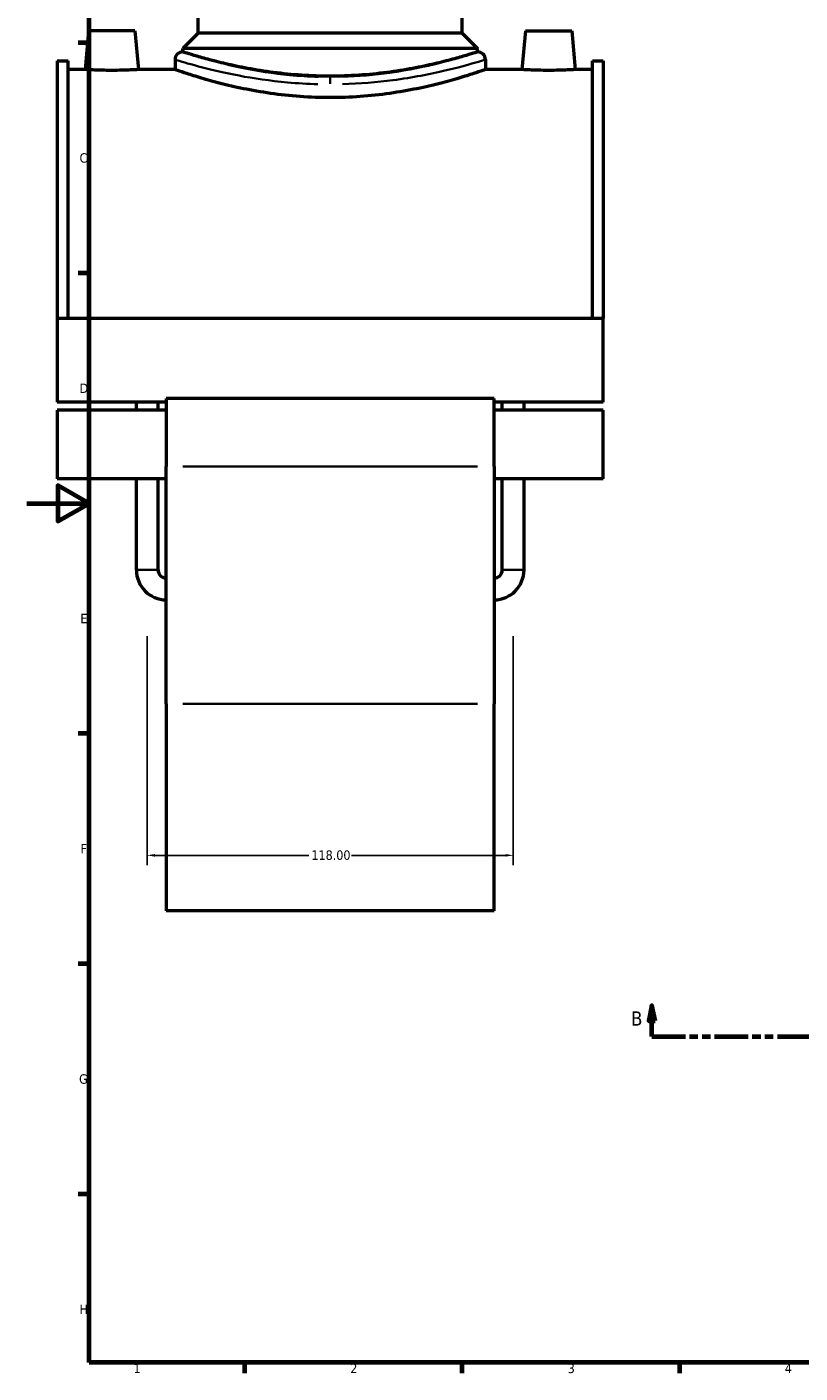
# Model space of a CAD drawing. Header units: millimetres. Extents: x 0 to 913, y -450 to 1040.
# Tile 2 of 6: x 0 to 249, y 17 to 451. Entities that reach past the tile are written whole.
import ezdxf

# ---------------------------------------------------------------- set-up
doc = ezdxf.new("R2010")
doc.units = ezdxf.units.MM
doc.linetypes.add('DOUBLE_DASH_CHAIN', pattern=[1.2403, 0.6614, -0.0827, 0.1654, -0.0827, 0.1654, -0.0827])
for name, color, linetype, lineweight in [('Border (ANSI)', 7, 'Continuous', 70), ('Dimension (ANSI)', 7, 'Continuous', 25), ('Section Line (ANSI)', 7, 'DOUBLE_DASH_CHAIN', 70), ('Visible (ANSI)', 7, 'Continuous', 50), ('Visible Narrow (ANSI)', 7, 'Continuous', 35)]:
    doc.layers.add(name, color=color, linetype=linetype, lineweight=lineweight)
doc.styles.add('Label Text (ANSI)', font='tahoma.ttf')
doc.styles.add('Note Text (ANSI)', font='tahoma.ttf')
doc.dimstyles.new('Default - mm (ANSI)', dxfattribs={"dimtxt": 3.048, "dimasz": 2.5, "dimexe": 3.175, "dimexo": 1.6002, "dimgap": 0.8, "dimtad": 0, "dimtoh": 1, "dimrnd": 1e-08, "dimzin": 4, "dimdsep": 46, "dimtxsty": 'Note Text (ANSI)', "dimcen": 0.09, "dimdle": 10, "dimclrd": 256, "dimclre": 256, "dimclrt": 230, "dimadec": 1, "dimazin": 1, "dimtfac": 1, "dimtofl": 0, "dimtmove": 0, "dimatfit": 3, "dimfxl": 1, "dimtolj": 1, "dimtzin": 4, "dimlwd": -1, "dimlwe": -1, "dimarcsym": 0})

# ---------------------------------------------------------------- blocks, each defined once
blk = doc.blocks.new('Borders Default Border')
at = {"layer": 'Border (ANSI)'}
for p, q in [((20, 445.5), (16.55, 445.5)), ((20, 371.25), (16.55, 371.25)), ((20, 222.75), (16.55, 222.75)), ((20, 148.5), (16.55, 148.5)), ((20, 74.25), (16.55, 74.25)), ((70.08, 20), (70.08, 16.55)), ((140.17, 20), (140.17, 16.55)), ((210.25, 20), (210.25, 16.55))]:
    blk.add_line(p, q, dxfattribs=at)
at = {"layer": 'Border (ANSI)', "flags": 128}
for points in [[(20, 20), (20, 574), (821, 574), (821, 20), (20, 20)], [(0, 297), (20, 297), (10, 302.77), (10, 291.23), (20, 297)]]:
    blk.add_lwpolyline(points, dxfattribs=at)
at = {"layer": 'Border (ANSI)', "color": 230, "true_color": 0xff0080, "char_height": 3.05, "attachment_point": 7, "style": 'Note Text (ANSI)'}
for s, insert in [('C', (16.95, 406.8)), ('D', (16.96, 332.6)), ('E', (17.21, 258.35)), ('F', (17.29, 184.1)), ('G', (16.81, 109.79)), ('H', (16.97, 35.6)), ('1', (34.35, 16.55)), ('2', (104.2, 16.55)), ('3', (174.26, 16.49)), ('4', (244.23, 16.55))]:
    blk.add_mtext(s, dxfattribs=dict(at, insert=insert))
blk = doc.blocks.new('2dTransSection0')
at = {"layer": 'Section Line (ANSI)', "linetype": 'Continuous'}
for p, q in [((201.39, 135.1), (200.39, 130.1)), ((201.39, 130.1), (201.39, 135.1)), ((202.39, 130.1), (201.39, 135.1)), ((575.98, 135.1), (574.98, 130.1)), ((575.98, 130.1), (575.98, 135.1)), ((576.98, 130.1), (575.98, 135.1)), ((200.39, 130.1), (202.39, 130.1)), ((201.39, 125.1), (201.39, 130.1)), ((574.98, 130.1), (576.98, 130.1)), ((575.98, 125.1), (575.98, 130.1)), ((201.39, 125.1), (212.01, 125.1)), ((565.36, 125.1), (575.98, 125.1))]:
    blk.add_line(p, q, dxfattribs=at)
at = {"layer": 'Section Line (ANSI)', "linetype": 'DOUBLE_DASH_CHAIN', "ltscale": 16.303146}
blk.add_line((201.39, 125.1), (575.98, 125.1), dxfattribs=at)
at = {"layer": 'Section Line (ANSI)', "linetype": 'Continuous', "flags": 128}
for points in [[(202.39, 130.1), (201.39, 135.1), (200.39, 130.1), (202.39, 130.1)], [(576.98, 130.1), (575.98, 135.1), (574.98, 130.1), (576.98, 130.1)]]:
    blk.add_lwpolyline(points, dxfattribs=at)
at = {"layer": 'Section Line (ANSI)'}
for points in [[(202.39, 130.1), (201.39, 135.1), (200.39, 130.1), (202.39, 130.1)], [(576.98, 130.1), (575.98, 135.1), (574.98, 130.1), (576.98, 130.1)]]:
    blk.add_solid(points, dxfattribs=at)
at = {"layer": 'Section Line (ANSI)', "char_height": 4.57, "attachment_point": 7, "style": 'Label Text (ANSI)'}
for insert in [(194.64, 128.6), (579.94, 128.6)]:
    blk.add_mtext('B', dxfattribs=dict(at, insert=insert))
blk = doc.blocks.new('*D8')
at = {"layer": 'Defpoints', "color": 0, "transparency": 16777216}
for p in [(38.72, 255.76), (156.72, 255.76), (156.72, 183.5)]:
    blk.add_point(p, dxfattribs=at)
at = {"layer": 'Dimension (ANSI)', "transparency": 16777216}
for p, q in [((38.72, 254.16), (38.72, 180.33)), ((156.72, 254.16), (156.72, 180.33)), ((41.22, 183.5), (90.88, 183.5)), ((154.22, 183.5), (104.56, 183.5))]:
    blk.add_line(p, q, dxfattribs=at)
for points in [[(41.22, 183.92), (41.22, 183.09), (38.72, 183.5)], [(154.22, 183.92), (154.22, 183.09), (156.72, 183.5)]]:
    blk.add_solid(points, dxfattribs=at)
at = {"layer": 'Dimension (ANSI)', "color": 230, "true_color": 0xff0080, "transparency": 16777216, "insert": (91.68, 185.1), "char_height": 3.048, "attachment_point": 1, "style": 'Note Text (ANSI)'}
blk.add_mtext('\\A1;118.00', dxfattribs=at)

msp = doc.modelspace()

# ---------------------------------------------------------------- linework, layer by layer
at = {"layer": 'Visible (ANSI)'}
for p, q in [((55.215, 448.632), (55.215, 552.132)), ((140.215, 448.632), (140.215, 552.132)), ((19.815, 449.382), (18.722, 436.882)), ((34.815, 449.382), (19.815, 449.382)), ((34.815, 449.382), (35.909, 436.882)), ((55.215, 448.632), (50.215, 443.632)), ((140.215, 448.632), (55.215, 448.632)), ((140.215, 448.632), (145.215, 443.632)), ((160.615, 449.382), (159.522, 436.882)), ((160.615, 449.382), (175.615, 449.382)), ((175.615, 449.382), (176.709, 436.882)), ((145.215, 443.632), (50.215, 443.632)), ((50.215, 442.582), (50.215, 443.632)), ((145.215, 442.582), (145.215, 443.632)), ((9.715, 439.732), (9.715, 356.582)), ((9.715, 439.732), (13.235, 439.732)), ((13.235, 356.582), (13.235, 439.732)), ((47.715, 440.082), (47.715, 436.882)), ((147.715, 440.082), (147.715, 436.882)), ((182.195, 356.582), (182.195, 439.732)), ((182.195, 439.732), (185.715, 439.732)), ((185.715, 439.732), (185.715, 356.582)), ((18.722, 436.882), (13.235, 436.882)), ((47.715, 436.882), (35.909, 436.882)), ((159.522, 436.882), (147.715, 436.882)), ((182.195, 436.882), (176.709, 436.882)), ((9.715, 356.582), (9.715, 329.659)), ((185.715, 356.582), (9.715, 356.582)), ((185.715, 329.659), (185.715, 356.582)), ((44.915, 330.818), (44.915, 308.876)), ((150.515, 330.818), (44.915, 330.818)), ((150.515, 308.876), (150.515, 330.818)), ((44.915, 329.659), (9.715, 329.659)), ((9.715, 327.068), (9.715, 304.953)), ((44.915, 327.068), (9.715, 327.068)), ((35.255, 327.068), (35.255, 329.659)), ((42.255, 327.068), (42.255, 329.659)), ((185.715, 329.659), (150.515, 329.659)), ((185.715, 327.068), (150.515, 327.068)), ((153.175, 327.068), (153.175, 329.659)), ((160.175, 327.068), (160.175, 329.659)), ((185.715, 304.953), (185.715, 327.068)), ((44.915, 232.353), (44.915, 308.876)), ((150.515, 308.876), (150.515, 232.353)), ((44.915, 304.953), (9.715, 304.953)), ((35.255, 275.542), (35.255, 304.953)), ((42.255, 275.542), (42.255, 304.953)), ((185.715, 304.953), (150.515, 304.953)), ((153.175, 275.542), (153.175, 304.953)), ((160.175, 275.542), (160.175, 304.953)), ((44.915, 232.353), (44.915, 165.632)), ((150.515, 165.632), (150.515, 232.353)), ((150.515, 165.632), (44.915, 165.632))]:
    msp.add_line(p, q, dxfattribs=at)
for centre, radius, start, end in [((50.215, 440.082), 2.5, 90, 180), ((145.215, 440.082), 2.5, 0, 90), ((44.915, 275.542), 9.66, 180, 270), ((44.915, 275.542), 2.66, 180, 270), ((150.515, 275.542), 9.66, 270, 0), ((150.515, 275.542), 2.66, 270, 0)]:
    msp.add_arc(centre, radius, start, end, dxfattribs=at)
for points, knots in [([(145.215, 442.582), (145.215, 442.582), (144.926, 442.489), (143.713, 442.107), (142.79, 441.819), (140.36, 441.094), (138.85, 440.657), (135.37, 439.717), (133.399, 439.214), (129.206, 438.238), (126.836, 437.73), (121.67, 436.77), (118.874, 436.32), (113.029, 435.567), (109.976, 435.265), (103.822, 434.863), (100.721, 434.764), (97.715, 434.764), (94.71, 434.764), (91.609, 434.863), (85.454, 435.265), (82.401, 435.567), (76.557, 436.32), (73.761, 436.77), (68.595, 437.73), (66.225, 438.238), (62.031, 439.214), (60.061, 439.717), (56.58, 440.657), (55.071, 441.094), (52.64, 441.819), (51.718, 442.107), (50.505, 442.489), (50.215, 442.582), (50.215, 442.582)], [21.6371135, 21.6371135, 21.6371135, 21.6371135, 22.5384826, 22.5384826, 23.4398518, 23.4398518, 24.3412209, 24.3412209, 25.2425901, 25.2425901, 26.1443137, 26.1443137, 27.0460374, 27.0460374, 27.947761, 27.947761, 28.8494846, 28.8494846, 28.8494846, 29.7512083, 29.7512083, 30.6529319, 30.6529319, 31.5546555, 31.5546555, 32.4563792, 32.4563792, 33.3577483, 33.3577483, 34.2591175, 34.2591175, 35.1604866, 35.1604866, 36.0618558, 36.0618558, 36.0618558, 36.0618558]), ([(27.315, 436.622), (26.234, 436.622), (25.082, 436.635), (22.963, 436.685), (21.996, 436.72), (20.472, 436.785), (19.812, 436.82), (18.937, 436.869), (18.722, 436.882), (18.722, 436.882)], [2.5937958, 2.5937958, 2.5937958, 2.5937958, 2.9181186, 2.9181186, 3.2424413, 3.2424413, 3.5665675, 3.5665675, 3.8906938, 3.8906938, 3.8906938, 3.8906938]), ([(35.909, 436.882), (35.909, 436.882), (35.694, 436.869), (34.819, 436.82), (34.159, 436.785), (32.634, 436.72), (31.668, 436.685), (29.549, 436.635), (28.396, 436.622), (27.315, 436.622)], [6.4844896, 6.4844896, 6.4844896, 6.4844896, 6.8086158, 6.8086158, 7.1327421, 7.1327421, 7.4570648, 7.4570648, 7.7813875, 7.7813875, 7.7813875, 7.7813875]), ([(97.715, 427.822), (94.546, 427.822), (91.278, 427.938), (84.796, 428.407), (81.581, 428.76), (75.431, 429.636), (72.49, 430.16), (67.057, 431.273), (64.565, 431.862), (60.156, 432.991), (58.083, 433.572), (54.422, 434.659), (52.832, 435.163), (50.272, 436), (49.3, 436.333), (48.021, 436.774), (47.715, 436.882), (47.715, 436.882)], [0, 0, 0, 0, 0.9508099, 0.9508099, 1.9016199, 1.9016199, 2.8524298, 2.8524298, 3.8032398, 3.8032398, 4.7535016, 4.7535016, 5.7037635, 5.7037635, 6.6540253, 6.6540253, 7.6042872, 7.6042872, 7.6042872, 7.6042872]), ([(147.715, 436.882), (147.715, 436.882), (147.409, 436.774), (146.131, 436.333), (145.158, 436), (142.598, 435.163), (141.009, 434.659), (137.347, 433.572), (135.275, 432.991), (130.865, 431.862), (128.374, 431.273), (122.941, 430.16), (119.999, 429.636), (113.849, 428.76), (110.635, 428.407), (104.153, 427.938), (100.885, 427.822), (97.715, 427.822)], [22.8128616, 22.8128616, 22.8128616, 22.8128616, 23.7631235, 23.7631235, 24.7133853, 24.7133853, 25.6636472, 25.6636472, 26.613909, 26.613909, 27.564719, 27.564719, 28.5155289, 28.5155289, 29.4663389, 29.4663389, 30.4171488, 30.4171488, 30.4171488, 30.4171488]), ([(168.115, 436.622), (167.034, 436.622), (165.882, 436.635), (163.763, 436.685), (162.796, 436.72), (161.272, 436.785), (160.612, 436.82), (159.737, 436.869), (159.522, 436.882), (159.522, 436.882)], [0, 0, 0, 0, 0.3243227, 0.3243227, 0.6486455, 0.6486455, 0.9727717, 0.9727717, 1.2968979, 1.2968979, 1.2968979, 1.2968979]), ([(176.709, 436.882), (176.709, 436.882), (176.494, 436.869), (175.619, 436.82), (174.959, 436.785), (173.434, 436.72), (172.468, 436.685), (170.349, 436.635), (169.196, 436.622), (168.115, 436.622)], [3.8906938, 3.8906938, 3.8906938, 3.8906938, 4.21482, 4.21482, 4.5389462, 4.5389462, 4.863269, 4.863269, 5.1875917, 5.1875917, 5.1875917, 5.1875917])]:
    msp.add_open_spline(points, degree=3, knots=knots, dxfattribs=at)
at = {"layer": 'Visible Narrow (ANSI)'}
for p, q in [((97.715, 434.431), (97.715, 432.277)), ((145.235, 308.876), (50.195, 308.876)), ((35.298, 275.542), (42.212, 275.542)), ((160.132, 275.542), (153.218, 275.542)), ((145.235, 232.353), (50.195, 232.353))]:
    msp.add_line(p, q, dxfattribs=at)
for points, knots in [([(47.873, 440.032), (48.04, 439.981), (48.338, 439.89), (50.135, 439.344), (52.827, 438.531), (59.809, 436.722), (63.795, 435.778), (73.047, 434.033), (78.352, 433.243), (87.161, 432.454), (90.449, 432.261), (93.766, 432.174)], [-22.4159935, -22.4159935, -22.4159935, -22.4159935, -21.8076954, -21.8076954, -19.8736745, -19.8736745, -18.2288318, -18.2288318, -16.5367532, -16.5367532, -15.5772147, -15.5772147, -15.5772147, -15.5772147]), ([(93.963, 434.538), (90.812, 434.626), (87.689, 434.823), (79.32, 435.626), (74.281, 436.429), (65.491, 438.204), (61.704, 439.164), (55.071, 441.005), (52.514, 441.831), (50.807, 442.387), (50.522, 442.48), (50.364, 442.533)], [15.5772147, 15.5772147, 15.5772147, 15.5772147, 16.5367532, 16.5367532, 18.2288318, 18.2288318, 19.8736745, 19.8736745, 21.8076954, 21.8076954, 22.4159935, 22.4159935, 22.4159935, 22.4159935]), ([(145.066, 442.532), (144.694, 442.408), (143.628, 442.055), (139.804, 440.866), (136.707, 439.941), (128.417, 437.857), (122.98, 436.693), (112.071, 435.159), (106.809, 434.692), (101.467, 434.54)], [38.3731357, 38.3731357, 38.3731357, 38.3731357, 39.796702, 39.796702, 41.5635688, 41.5635688, 43.5845844, 43.5845844, 45.2119155, 45.2119155, 45.2119155, 45.2119155]), ([(101.664, 432.175), (107.288, 432.325), (112.826, 432.784), (124.31, 434.292), (130.033, 435.437), (138.759, 437.486), (142.019, 438.395), (146.044, 439.563), (147.166, 439.911), (147.558, 440.033)], [-45.2119155, -45.2119155, -45.2119155, -45.2119155, -43.5845844, -43.5845844, -41.5635688, -41.5635688, -39.796702, -39.796702, -38.3731357, -38.3731357, -38.3731357, -38.3731357])]:
    msp.add_open_spline(points, degree=3, knots=knots, dxfattribs=at)

# ---------------------------------------------------------------- block references
msp.add_blockref('Borders Default Border', (0, 0))
at = {"layer": 'Section Line (ANSI)'}
msp.add_blockref('2dTransSection0', (0, 0), dxfattribs=at)

# ---------------------------------------------------------------- dimensions: what is measured, and where the dimension line sits
at = {"layer": 'Dimension (ANSI)'}
dim = msp.add_linear_dim(base=(156.715, 183.504), p1=(38.715, 255.757), p2=(156.715, 255.757), dimstyle='Default - mm (ANSI)', override={"dimtoh": 0, "dimdec": 2, "dimtp": 0, "dimtm": 0, "dimtdec": 2, "dimatfit": 1}, dxfattribs=at)
dim.commit()
dim.dimension.update_dxf_attribs({"geometry": '*D8', "text_midpoint": (97.715, 183.504), "dimtype": 160})

doc.saveas('drawing.dxf')
